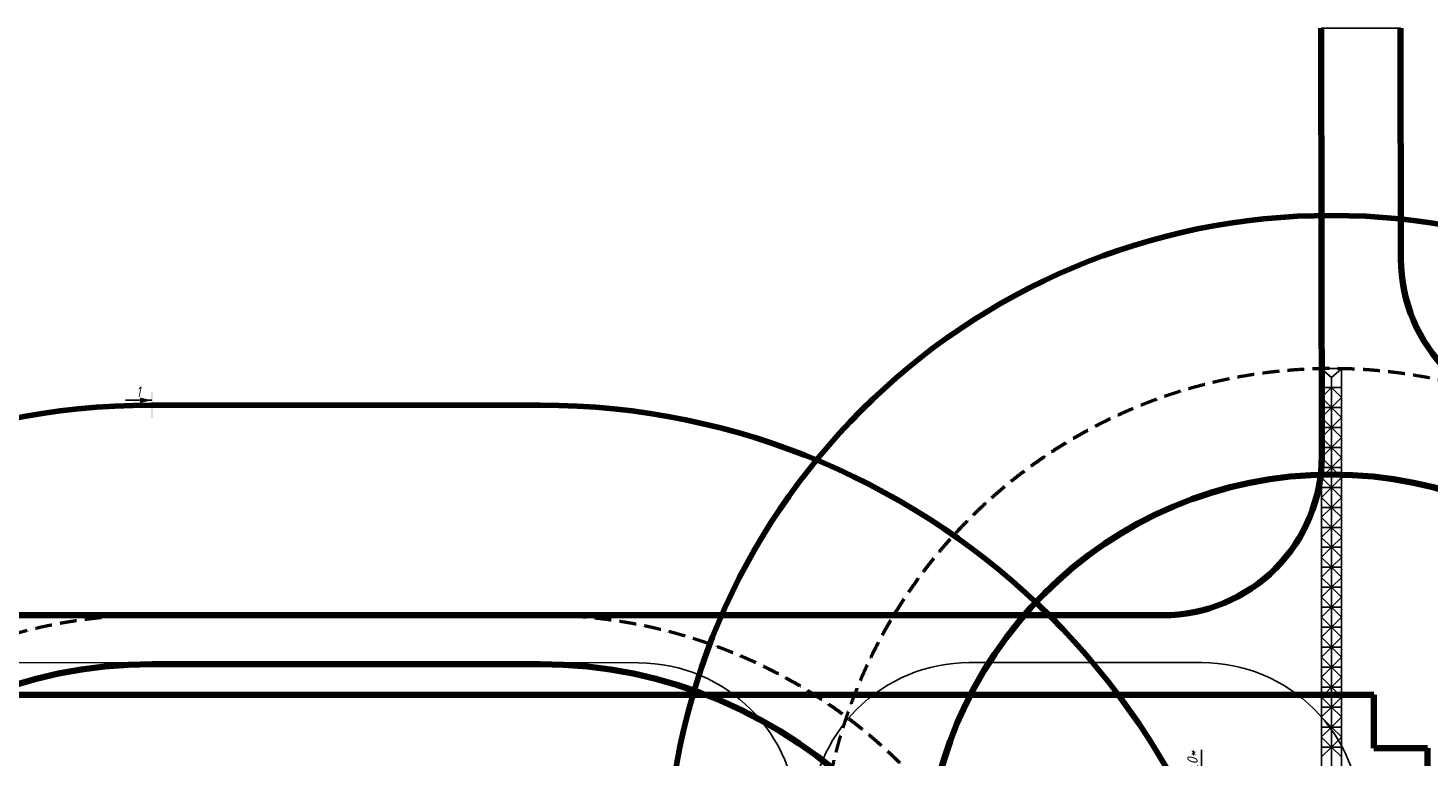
# Model space of a CAD drawing. Header units: millimetres. Extents: x 2204655785 to 2205143108, y 485765510 to 486291538.
# Tile 121 of 156: x 2204945528 to 2205051343, y 486236469 to 486291538. Entities that reach past the tile are written whole.
import ezdxf
from ezdxf.enums import TextEntityAlignment as Align
from ezdxf.lldxf.tags import DXFTag

# ---------------------------------------------------------------- set-up
doc = ezdxf.new("R2010")
doc.units = ezdxf.units.MM
doc.linetypes.add('НЕВИДИМАЯX2', pattern=[19.05, 12.7, -6.35])
for name, color, linetype in [('ППР_Дороги рабочие', 30, 'Continuous'), ('ППР_Нерабочее положение', 96, 'Continuous'), ('ППР_Опасная зона от крана', 1, 'Continuous'), ('ППР_Привязка крана', 5, 'Continuous'), ('ППР_Разрез', 5, 'Continuous'), ('ППР_Стрела', 7, 'Continuous')]:
    doc.layers.add(name, color=color, linetype=linetype)
doc.styles.add('ППРк_М1-1', font='GOST_Common Italic.ttf', dxfattribs={"height": 800})
doc.styles.add('ППРк_М1-1кран', font='GOST_Common Italic.ttf', dxfattribs={"width": 0.8, "height": 600})
tags = doc.linetypes.add('опасная зона_Кран', pattern='A,30,-8,4,-8,30,-8,4,-8,30,-8,4,[230,Bbox.shx,S=2.5,R=0,X=0,Y=-10],-6', length=148).pattern_tags.tags
tags[24] = DXFTag(74, 5)
doc.dimstyles.new('ППРк_М1-1', dxfattribs={"dimtxt": 800, "dimasz": 550, "dimexe": 1.5, "dimexo": 0.675, "dimgap": 100, "dimtad": 1, "dimdec": 1, "dimlfac": 0.001, "dimzin": 1, "dimtxsty": 'ППРк_М1-1', "dimblk": 'OBLIQUE', "dimcen": 250, "dimclrd": 256, "dimclre": 256, "dimclrt": 256, "dimadec": 0, "dimazin": 0, "dimtfac": 1, "dimtdec": 1, "dimtmove": 0, "dimatfit": 3, "dimfxl": 1, "dimtfill": 1, "dimfrac": 2, "dimarcsym": 0})

# ---------------------------------------------------------------- blocks, each defined once
blk = doc.blocks.new('*U374')
at = {"layer": 'ППР_Опасная зона от крана', "linetype": 'опасная зона_Кран', "lineweight": 80, "ltscale": 100}
blk.add_line((29475, 54570), (135, 54570), dxfattribs=at)
for centre, start, end in [((135, 0), 90, 270), ((29475, 0), 270, 90)]:
    blk.add_arc(centre, 54570, start, end, dxfattribs=at)
at = {"layer": 'ППР_Разрез', "linetype": 'Continuous', "ltscale": 0.5}
blk.add_line((131.66, 54941.88), (-1868.34, 54941.88), dxfattribs=at)
blk.add_lwpolyline([(131.66, 54941.88, 0, 400, 0), (-768.34, 54941.88, 400, 400, 0)], format="xyseb", dxfattribs=at)
blk.add_trace([(81.66, 55601.2), (181.66, 55601.2), (81.66, 53601.2), (181.66, 53601.2)], dxfattribs=at)
at = {"layer": 'ППР_Стрела', "linetype": 'НЕВИДИМАЯX2', "lineweight": 50, "ltscale": 100}
blk.add_line((135, 38700), (29475, 38700), dxfattribs=at)
at = {"layer": 'ППР_Стрела', "linetype": 'Continuous', "lineweight": 100}
blk.add_line((135, 35000), (29475, 35000), dxfattribs=at)
at = {"layer": 'ППР_Стрела', "linetype": 'НЕВИДИМАЯX2', "lineweight": 50, "ltscale": 100}
for centre, start, end in [((135, 0), 90, 270), ((29475, 0), 270, 90)]:
    blk.add_arc(centre, 38700, start, end, dxfattribs=at)
at = {"layer": 'ППР_Стрела', "linetype": 'Continuous', "lineweight": 100}
for centre, start, end in [((135, 0), 90, 270), ((29475, 0), 270, 90)]:
    blk.add_arc(centre, 35000, start, end, dxfattribs=at)
at = {"style": 'ППРк_М1-1', "width": 0.8}
for tag, p, height, flags in [('ОПАСНАЯ_ЗОНА', (25480.86, 21929.55), 800, 1), ('ОТЛЕТ_ГРУЗА', (25413.72, 20678.22), 800, 1), ('Кол-во_элементов', (2695.66, -1978.25), 1200, 8)]:
    blk.add_attdef(tag, p, '', height=height, dxfattribs=dict(at, flags=flags))
at = {"style": 'ППРк_М1-1', "width": 0.8, "flags": 8}
blk.add_attdef('МАРКА_КРАНА', text='', height=1200, dxfattribs=at).set_placement((8837.5, 818.17), align=Align.CENTER)
blk.add_attdef('ВЫСОТА', text='', height=1200, dxfattribs=at).set_placement((9134.89, -8454.02), align=Align.MIDDLE_CENTER)
at = {"layer": 'Defpoints', "style": 'ППРк_М1-1', "width": 0.8, "flags": 1}
for tag, p in [('МАКСИМАЛЬНАЯ_ДЛИНА_ГРУЗА', (25470.43, 19233.22)), ('ШИРИНА_ГРУЗА', (25397.01, 17803.51))]:
    blk.add_attdef(tag, p, '', height=800, dxfattribs=at)
at = {"layer": 'ППР_Разрез', "style": 'ППРк_М1-1кран', "width": 0.8, "flags": 8}
for tag, p in [('РАЗРЕЗ2', (-1027.85, 55181.17)), ('РАЗРЕЗ', (-1731.87, -54129.29))]:
    blk.add_attdef(tag, p, '', height=800, dxfattribs=at)
at = {"layer": 'ППР_Стрела', "style": 'ППРк_М1-1кран', "width": 0.8, "flags": 8}
for tag, p in [('ВЫСОТА_КРЮКА_ГОРИЗ', (-22781.64, 24557.61)), ('ВЫСОТА_КРЮКА_НАКЛ', (-23522.06, 23711.4)), ('ГАБАРИТ_СТРЕЛЫ', (-25019.84, 21408.72)), ('ВЫЛЕТ', (-19745.38, 16966.54))]:
    blk.add_attdef(tag, p, '', height=800, rotation=317, dxfattribs=at)
blk = doc.blocks.new('_Oblique')
at = {"color": 0, "linetype": 'ByBlock', "lineweight": -2}
blk.add_line((-0.5, -0.5), (0.5, 0.5), dxfattribs=at)
blk = doc.blocks.new('*D412')
at = {"layer": 'Defpoints', "color": 0, "linetype": 'Continuous', "lineweight": 50, "transparency": 16777216}
for p in [(29702, 9841), (29702, 8250), (30745, 3750)]:
    blk.add_point(p, dxfattribs=at)
at = {"layer": 'ППР_Привязка крана', "linetype": 'Continuous', "lineweight": -2, "transparency": 16777216}
for p, q in [((29702, 8250), (29702, 9842)), ((29702, 9841), (30745, 9841)), ((30745, 3751), (30745, 9842)), ((30745, 9841), (33105, 9841))]:
    blk.add_line(p, q, dxfattribs=at)
at = {"layer": 'ППР_Привязка крана', "linetype": 'Continuous', "lineweight": -2, "transparency": 16777216, "xscale": 550, "yscale": 550, "zscale": 550, "rotation": 180}
blk.add_blockref('_Oblique', (29702, 9841), dxfattribs=at)
at = {"layer": 'ППР_Привязка крана', "linetype": 'Continuous', "lineweight": -2, "transparency": 16777216, "xscale": 550, "yscale": 550, "zscale": 550}
blk.add_blockref('_Oblique', (30745, 9841), dxfattribs=at)
at = {"layer": 'ППР_Привязка крана', "linetype": 'Continuous', "transparency": 16777216, "insert": (32212, 10421), "char_height": 800, "attachment_point": 5, "style": 'ППРк_М1-1', "bg_fill": 3, "box_fill_scale": 1.1, "bg_fill_color": 256, "bg_fill_true_color": 13158600, "bg_fill_transparency": 0}
blk.add_mtext('1,0*', dxfattribs=at)
blk = doc.blocks.new('*U397')
at = {"layer": 'ППР_Нерабочее положение'}
for p, q in [((23215, 0), (61248.59, 0)), ((23530.28, 750), (61915, 750)), ((32580.65, 750), (33330.65, 0)), ((33330.65, 0), (32580.65, -750)), ((34080.65, 750), (33330.65, 0)), ((33330.65, 0), (33330.65, 750)), ((33330.65, 0), (34080.65, -750)), ((33330.65, 0), (33330.65, -750)), ((33330.65, -750), (33330.65, 0)), ((34089.05, 750), (34839.05, 0)), ((34839.05, 0), (34089.05, -750)), ((35589.05, 750), (34839.05, 0)), ((34839.05, 0), (34839.05, 750)), ((34839.05, 0), (35589.05, -750)), ((34839.05, 0), (34839.05, -750)), ((34839.05, -750), (34839.05, 0)), ((35597.45, 750), (36347.45, 0)), ((36347.45, 0), (35597.45, -750)), ((37097.45, 750), (36347.45, 0)), ((36347.45, 0), (36347.45, 750)), ((36347.45, 0), (37097.45, -750)), ((36347.45, 0), (36347.45, -750)), ((36347.45, -750), (36347.45, 0)), ((37105.84, 750), (37855.84, 0)), ((37855.84, 0), (37105.84, -750)), ((38605.84, 750), (37855.84, 0)), ((37855.84, 0), (37855.84, 750)), ((37855.84, 0), (38605.84, -750)), ((37855.84, 0), (37855.84, -750)), ((37855.84, -750), (37855.84, 0)), ((38614.24, 750), (39364.24, 0)), ((39364.24, 0), (38614.24, -750)), ((40114.24, 750), (39364.24, 0)), ((39364.24, 0), (39364.24, 750)), ((39364.24, 0), (40114.24, -750)), ((39364.24, 0), (39364.24, -750)), ((39364.24, -750), (39364.24, 0)), ((40122.64, 750), (40872.64, 0)), ((40872.64, 0), (40122.64, -750)), ((41622.64, 750), (40872.64, 0)), ((40872.64, 0), (40872.64, 750)), ((40872.64, 0), (41622.64, -750)), ((40872.64, 0), (40872.64, -750)), ((40872.64, -750), (40872.64, 0)), ((41631.03, 750), (42381.03, 0)), ((42381.03, 0), (41631.03, -750)), ((43131.03, 750), (42381.03, 0)), ((42381.03, 0), (42381.03, 750)), ((42381.03, 0), (43131.03, -750)), ((42381.03, 0), (42381.03, -750)), ((42381.03, -750), (42381.03, 0)), ((43139.43, 750), (43889.43, 0)), ((43889.43, 0), (43139.43, -750)), ((44639.43, 750), (43889.43, 0)), ((43889.43, 0), (43889.43, 750)), ((43889.43, 0), (44639.43, -750)), ((43889.43, 0), (43889.43, -750)), ((43889.43, -750), (43889.43, 0)), ((44647.83, 750), (45397.83, 0)), ((45397.83, 0), (44647.83, -750)), ((46147.83, 750), (45397.83, 0)), ((45397.83, 0), (45397.83, 750)), ((45397.83, 0), (46147.83, -750)), ((45397.83, 0), (45397.83, -750)), ((45397.83, -750), (45397.83, 0)), ((46156.22, 750), (46906.22, 0)), ((46906.22, 0), (46156.22, -750)), ((47656.22, 750), (46906.22, 0)), ((46906.22, 0), (46906.22, 750)), ((46906.22, 0), (47656.22, -750)), ((46906.22, 0), (46906.22, -750)), ((46906.22, -750), (46906.22, 0)), ((47664.62, 750), (48414.62, 0)), ((48414.62, 0), (47664.62, -750)), ((49164.62, 750), (48414.62, 0)), ((48414.62, 0), (48414.62, 750)), ((48414.62, 0), (49164.62, -750)), ((48414.62, 0), (48414.62, -750)), ((48414.62, -750), (48414.62, 0)), ((49173.02, 750), (49923.02, 0)), ((49923.02, 0), (49173.02, -750)), ((50673.02, 750), (49923.02, 0)), ((49923.02, 0), (49923.02, 750)), ((49923.02, 0), (50673.02, -750)), ((49923.02, 0), (49923.02, -750)), ((49923.02, -750), (49923.02, 0)), ((50681.41, 750), (51431.41, 0)), ((51431.41, 0), (50681.41, -750)), ((52181.41, 750), (51431.41, 0)), ((51431.41, 0), (51431.41, 750)), ((51431.41, 0), (52181.41, -750)), ((51431.41, 0), (51431.41, -750)), ((51431.41, -750), (51431.41, 0)), ((52189.81, 750), (52939.81, 0)), ((52939.81, 0), (52189.81, -750)), ((53689.81, 750), (52939.81, 0)), ((52939.81, 0), (52939.81, 750)), ((52939.81, 0), (53689.81, -750)), ((52939.81, 0), (52939.81, -750)), ((52939.81, -750), (52939.81, 0)), ((53698.21, 750), (54448.21, 0)), ((54448.21, 0), (53698.21, -750)), ((55198.21, 750), (54448.21, 0)), ((54448.21, 0), (54448.21, 750)), ((54448.21, 0), (55198.21, -750)), ((54448.21, 0), (54448.21, -750)), ((54448.21, -750), (54448.21, 0)), ((55206.6, 750), (55956.6, 0)), ((55956.6, 0), (55206.6, -750)), ((55956.6, 0), (55956.6, 750)), ((56706.6, 750), (55956.6, 0)), ((55956.6, 0), (55956.6, -750)), ((55956.6, -750), (55956.6, 0)), ((55956.6, 0), (56706.6, -750)), ((56723.4, 750), (57473.4, 0)), ((57473.4, 0), (56723.4, -750)), ((58223.4, 750), (57473.4, 0)), ((57473.4, 0), (57473.4, 750)), ((57473.4, 0), (58223.4, -750)), ((57473.4, -750), (57473.4, 0)), ((58231.79, 750), (58981.79, 0)), ((58981.79, 0), (58231.79, -750)), ((58981.79, 0), (58981.79, 750)), ((59731.79, 750), (58981.79, 0)), ((58981.79, 0), (58981.79, 750)), ((58981.79, -750), (58981.79, 0)), ((58981.79, 0), (59731.79, -750)), ((58981.79, -750), (58981.79, 0)), ((59740.19, 750), (60490.19, 0)), ((60490.19, 0), (59740.19, -750)), ((60490.19, 0), (60490.19, 750)), ((60490.19, -750), (60490.19, 0)), ((61906.6, 750), (61248.59, 0)), ((61248.59, 0), (61906.6, -750)), ((61915, 750), (61915, -750)), ((23530.28, -750), (61915, -750))]:
    blk.add_line(p, q, dxfattribs=at)
at = {"layer": 'ППР_Опасная зона от крана', "linetype": 'опасная зона_Кран', "lineweight": 80, "ltscale": 100}
blk.add_arc((23215, 0), 50270, 270, 90, dxfattribs=at)
at = {"layer": 'ППР_Стрела', "linetype": 'НЕВИДИМАЯX2', "lineweight": 50, "ltscale": 100}
blk.add_arc((23215, 0), 38700, 270, 90, dxfattribs=at)
at = {"layer": 'ППР_Стрела', "linetype": 'Continuous', "lineweight": 100}
blk.add_arc((23215, 0), 30700, 270, 90, dxfattribs=at)
at = {"style": 'ППРк_М1-1', "width": 0.8}
for tag, p, height, flags in [('ОПАСНАЯ_ЗОНА', (25480.86, 21929.55), 800, 1), ('ОТЛЕТ_ГРУЗА', (25413.72, 20678.22), 800, 1), ('Кол-во_элементов', (2695.66, -1978.25), 1200, 8)]:
    blk.add_attdef(tag, p, '', height=height, dxfattribs=dict(at, flags=flags))
at = {"style": 'ППРк_М1-1', "width": 0.8, "flags": 8}
blk.add_attdef('МАРКА_КРАНА', text='', height=1200, dxfattribs=at).set_placement((8837.5, 818.17), align=Align.CENTER)
blk.add_attdef('ВЫСОТА', text='', height=1200, dxfattribs=at).set_placement((9134.89, -8454.02), align=Align.MIDDLE_CENTER)
at = {"layer": 'Defpoints', "style": 'ППРк_М1-1', "width": 0.8, "flags": 1}
for tag, p in [('МАКСИМАЛЬНАЯ_ДЛИНА_ГРУЗА', (25470.43, 19233.22)), ('ШИРИНА_ГРУЗА', (25397.01, 17803.51))]:
    blk.add_attdef(tag, p, '', height=800, dxfattribs=at)
at = {"layer": 'ППР_Разрез', "style": 'ППРк_М1-1кран', "width": 0.8, "flags": 8}
for tag, p in [('РАЗРЕЗ2', (-1027.85, 55181.17)), ('РАЗРЕЗ', (-1731.87, -54129.29))]:
    blk.add_attdef(tag, p, '', height=800, dxfattribs=at)
at = {"layer": 'ППР_Стрела', "style": 'ППРк_М1-1кран', "width": 0.8, "flags": 8}
for tag, p in [('ГАБАРИТ_СТРЕЛЫ', (-25019.84, 21408.72)), ('ВЫСОТА_КРЮКА_НАКЛ', (-20393.31, 20761.66)), ('ВЫСОТА_КРЮКА_ГОРИЗ', (-19652.89, 21607.87)), ('ВЫЛЕТ', (-16616.63, 14016.8))]:
    blk.add_attdef(tag, p, '', height=800, rotation=317, dxfattribs=at)
at = {"layer": 'ППР_Привязка крана', "linetype": 'Continuous'}
dim = blk.add_linear_dim(base=(29701.99, 9840.78), p1=(30745, 3750), p2=(29701.99, 8249.73), text='<>*', dimstyle='ППРк_М1-1', override={"dimscale": 0}, dxfattribs=at)
dim.commit()
dim.dimension.update_dxf_attribs({"geometry": '*D412', "text_midpoint": (32212.27, 9840.78), "dimtype": 160})

msp = doc.modelspace()

# ---------------------------------------------------------------- linework, layer by layer
at = {"color": 3}
for points in [[(2204920262, 486231593), (2204920266, 486186993, 0.4141904), (2204932266, 486174994), (2204943862, 486174994, 0.4142136), (2204955862, 486186994), (2204955862, 486207994), (2204957842, 486207994), (2204957842, 486205594), (2204987142, 486205594), (2204987142, 486207994), (2204991672, 486207994, 0.4142136), (2205003672, 486219994), (2205003672, 486231580, 0.4141443), (2204991675, 486243580), (2204932265, 486243594, 0.414306)], [(2205034258, 486243594), (2205016658, 486243594, 0.4142136), (2205004658, 486231594), (2205004658, 486200194, 0.4142136), (2205016658, 486188194), (2205034258, 486188194, 0.4142136), (2205046258, 486200194), (2205046258, 486231594, 0.4142136)]]:
    msp.add_lwpolyline(points, format="xyb", close=True, dxfattribs=at)

# ---------------------------------------------------------------- next in the draw order: block references
ref = msp.add_blockref('*U374', (2204954762, 486208476))
ref.add_attrib('РАЗРЕЗ2', '1', (2204953734, 486263657), dxfattribs={"layer": 'ППР_Разрез', "height": 800, "style": 'ППРк_М1-1кран', "width": 0.8})

# ---------------------------------------------------------------- next in the draw order: block references
at = {"rotation": 90}
msp.add_blockref('*U397', (2205044056, 486203892), dxfattribs=at)

# ---------------------------------------------------------------- next in the draw order: linework, layer by layer
for points in [[(2205043258, 486291527), (2205049258, 486291538), (2205049289, 486274116, 0.4137019), (2205061289, 486262137), (2205072258, 486262137), (2205072258, 486106029), (2204894258, 486106029), (2204894258, 486206385), (2204918646, 486247176), (2205031315, 486247176, 0.4158373), (2205043268, 486259129), (2205043258, 486291527)], [(2204928856, 486241176), (2205047258, 486241176), (2205047258, 486237137), (2205051306, 486237137), (2205051306, 486217001), (2205066258, 486217001), (2205066258, 486194508), (2205062758, 486192488), (2205062758, 486188632), (2205053758, 486188632), (2205053758, 486176632), (2205062758, 486176632), (2205062758, 486171488), (2205066258, 486169467), (2205066258, 486124029, -0.4142136)]]:
    msp.add_lwpolyline(points, format="xyb")
at = {"layer": 'ППР_Дороги рабочие', "lineweight": 100}
for p, q in [((2205043258, 486291527), (2205043315, 486259197)), ((2205049258, 486291538), (2205049289, 486274116)), ((2204918646, 486247176), (2205031315, 486247176)), ((2204928856, 486241176), (2205047258, 486241176)), ((2205047258, 486237137), (2205047258, 486241176)), ((2205051306, 486237137), (2205047258, 486237137)), ((2205051306, 486217001), (2205051306, 486237137))]:
    msp.add_line(p, q, dxfattribs=at)
for centre, start, end in [((2205061289, 486274137), 180.1001, 270), ((2205031315, 486259176), 270, 0.1001)]:
    msp.add_arc(centre, 12000, start, end, dxfattribs=at)

doc.saveas('drawing.dxf')
